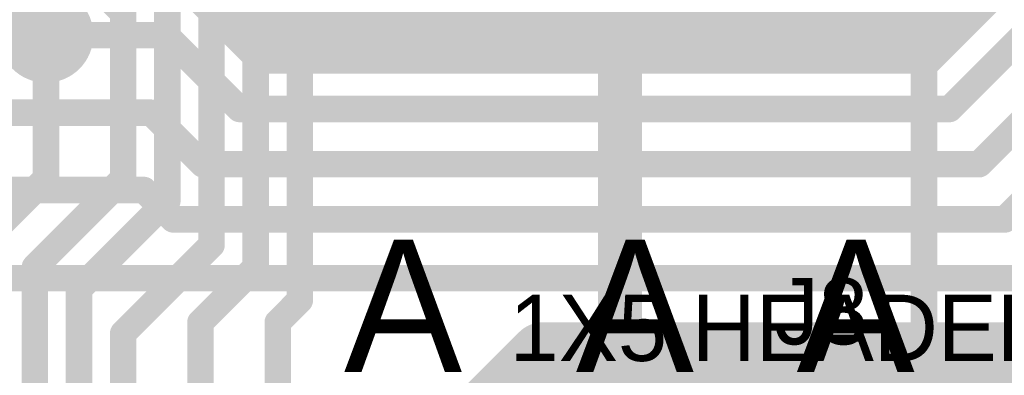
# Model space of a CAD drawing. Extents: x 7.17 to 14.1, y 4 to 11.75.
# Tile 46 of 189: x 7.63 to 8.07, y 7.76 to 7.92. Entities that reach past the tile are written whole.
import ezdxf

# ---------------------------------------------------------------- set-up
doc = ezdxf.new("R2010")
doc.units = 0
for name, color, linetype in [('BOTTOMLAYER', 5, 'CONTINUOUS'), ('BOTTOMSOLDER', 6, 'CONTINUOUS'), ('MECHANICAL1', 6, 'CONTINUOUS'), ('MECHANICAL5', 56, 'CONTINUOUS'), ('TOPLAYER', 1, 'CONTINUOUS'), ('TOPOVERLAY', 2, 'CONTINUOUS'), ('TOPSOLDER', 216, 'CONTINUOUS')]:
    doc.layers.add(name, color=color, linetype=linetype)

msp = doc.modelspace()

# ---------------------------------------------------------------- linework, layer by layer
at = {"layer": 'BOTTOMLAYER'}
for points, const_width in [([(7.409191, 8.232024), (7.739619, 7.901596)], 0.008), ([(7.712673, 7.924812), (7.977765, 8.189904)], 0.008), ([(7.716208, 7.921276), (7.984836, 8.189904)], 0.008), ([(7.719744, 7.91774), (7.991907, 8.189904)], 0.008), ([(7.723279, 7.914205), (7.998978, 8.189904)], 0.008), ([(7.726815, 7.910669), (8.006049, 8.189904)], 0.008), ([(7.73035, 7.907134), (8.01312, 8.189904)], 0.008), ([(7.733886, 7.903598), (8.020192, 8.189904)], 0.008), ([(7.738955, 7.901596), (8.027263, 8.189904)], 0.008), ([(7.746026, 7.901596), (8.034334, 8.189904)], 0.008), ([(7.753097, 7.901596), (8.041405, 8.189904)], 0.008), ([(7.760168, 7.901596), (8.048476, 8.189904)], 0.008), ([(7.767239, 7.901596), (8.055547, 8.189904)], 0.008), ([(7.77431, 7.901596), (8.062618, 8.189904)], 0.008), ([(7.781381, 7.901596), (8.069689, 8.189904)], 0.008), ([(7.788452, 7.901596), (8.07676, 8.189904)], 0.008), ([(7.795523, 7.901596), (8.083832, 8.189904)], 0.008), ([(7.802595, 7.901596), (8.090903, 8.189904)], 0.008), ([(7.809666, 7.901596), (8.097974, 8.189904)], 0.008), ([(7.816737, 7.901596), (8.105045, 8.189904)], 0.008), ([(7.823808, 7.901596), (8.112116, 8.189904)], 0.008), ([(7.830879, 7.901596), (8.119187, 8.189904)], 0.008), ([(7.83795, 7.901596), (8.126258, 8.189904)], 0.008), ([(7.845021, 7.901596), (8.133329, 8.189904)], 0.008), ([(7.852092, 7.901596), (8.1404, 8.189904)], 0.008), ([(7.859163, 7.901596), (8.147471, 8.189904)], 0.008), ([(7.866235, 7.901596), (8.154542, 8.189904)], 0.008), ([(7.873306, 7.901596), (8.161614, 8.189904)], 0.008), ([(7.880377, 7.901596), (8.168685, 8.189904)], 0.008), ([(7.887448, 7.901596), (8.175756, 8.189904)], 0.008), ([(7.894519, 7.901596), (8.182827, 8.189904)], 0.008), ([(7.90159, 7.901596), (8.189898, 8.189904)], 0.008), ([(7.908661, 7.901596), (8.196969, 8.189904)], 0.008), ([(7.915732, 7.901596), (8.20404, 8.189904)], 0.008), ([(7.922803, 7.901596), (8.211111, 8.189904)], 0.008), ([(7.929874, 7.901596), (8.218182, 8.189904)], 0.008), ([(7.936946, 7.901596), (8.225254, 8.189904)], 0.008), ([(7.944017, 7.901596), (8.232325, 8.189904)], 0.008), ([(7.951088, 7.901596), (8.239396, 8.189904)], 0.008), ([(7.958159, 7.901596), (8.246467, 8.189904)], 0.008), ([(7.96523, 7.901596), (8.253538, 8.189904)], 0.008), ([(7.972301, 7.901596), (8.260609, 8.189904)], 0.008), ([(7.979372, 7.901596), (8.26768, 8.189904)], 0.008), ([(7.986443, 7.901596), (8.274751, 8.189904)], 0.008), ([(7.993514, 7.901596), (8.281822, 8.189904)], 0.008), ([(8.000585, 7.901596), (8.288893, 8.189904)], 0.008), ([(8.007656, 7.901596), (8.295965, 8.189904)], 0.008), ([(8.014728, 7.901596), (8.303036, 8.189904)], 0.008), ([(8.021799, 7.901596), (8.310107, 8.189904)], 0.008), ([(8.02887, 7.901596), (8.317178, 8.189904)], 0.008), ([(8.035941, 7.901596), (8.324249, 8.189904)], 0.008), ([(7.523866, 8.166846), (7.789117, 7.901596)], 0.008), ([(7.52788, 8.169904), (7.796188, 7.901596)], 0.008), ([(7.534951, 8.169904), (7.803259, 7.901596)], 0.008), ([(7.542022, 8.169904), (7.81033, 7.901596)], 0.008), ([(7.549093, 8.169904), (7.817401, 7.901596)], 0.008), ([(7.556164, 8.169904), (7.824472, 7.901596)], 0.008), ([(7.563235, 8.169904), (7.831543, 7.901596)], 0.008), ([(7.570306, 8.169904), (7.838614, 7.901596)], 0.008), ([(7.577377, 8.169904), (7.845686, 7.901596)], 0.008), ([(7.584449, 8.169904), (7.852757, 7.901596)], 0.008), ([(7.59152, 8.169904), (7.859828, 7.901596)], 0.008), ([(7.598591, 8.169904), (7.866899, 7.901596)], 0.008), ([(7.605662, 8.169904), (7.87397, 7.901596)], 0.008), ([(7.612733, 8.169904), (7.881041, 7.901596)], 0.008), ([(7.619804, 8.169904), (7.888112, 7.901596)], 0.008), ([(7.626875, 8.169904), (7.895183, 7.901596)], 0.008), ([(7.633946, 8.169904), (7.902254, 7.901596)], 0.008), ([(7.641017, 8.169904), (7.909325, 7.901596)], 0.008), ([(7.648089, 8.169904), (7.916397, 7.901596)], 0.008), ([(7.65516, 8.169904), (7.923468, 7.901596)], 0.008), ([(7.662231, 8.169904), (7.930539, 7.901596)], 0.008), ([(7.669302, 8.169904), (7.93761, 7.901596)], 0.008), ([(7.676373, 8.169904), (7.944681, 7.901596)], 0.008), ([(7.683444, 8.169904), (7.951752, 7.901596)], 0.008), ([(7.690515, 8.169904), (7.958823, 7.901596)], 0.008), ([(7.697586, 8.169904), (7.965894, 7.901596)], 0.008), ([(7.704657, 8.169904), (7.972965, 7.901596)], 0.008), ([(7.711728, 8.169904), (7.980036, 7.901596)], 0.008), ([(7.7188, 8.169904), (7.987107, 7.901596)], 0.008), ([(7.725871, 8.169904), (7.994179, 7.901596)], 0.008), ([(7.732942, 8.169904), (8.00125, 7.901596)], 0.008), ([(7.740013, 8.169904), (8.008321, 7.901596)], 0.008), ([(7.747084, 8.169904), (8.015392, 7.901596)], 0.008), ([(7.754155, 8.169904), (8.022463, 7.901596)], 0.008), ([(7.761226, 8.169904), (8.029534, 7.901596)], 0.008), ([(7.768297, 8.169904), (8.036605, 7.901596)], 0.008), ([(7.775368, 8.169904), (8.042296, 7.902976)], 0.008), ([(7.782439, 8.169904), (8.045832, 7.906512)], 0.008), ([(7.78951, 8.169904), (8.049367, 7.910047)], 0.008), ([(7.796582, 8.169904), (8.052903, 7.913583)], 0.008), ([(7.803653, 8.169904), (8.056438, 7.917118)], 0.008), ([(7.810724, 8.169904), (8.059974, 7.920654)], 0.008), ([(7.817795, 8.169904), (8.063509, 7.92419)], 0.008), ([(7.483803, 8.164484), (7.74669, 7.901596)], 0.008), ([(7.51992, 8.163722), (7.782046, 7.901596)], 0.008), ([(7.49637, 8.158988), (7.753761, 7.901596)], 0.008), ([(7.503985, 8.158444), (7.760832, 7.901596)], 0.008), ([(7.510133, 8.159367), (7.767903, 7.901596)], 0.008), ([(7.515373, 8.161197), (7.774974, 7.901596)], 0.008), ([(7.708374, 7.92911), (7.735888, 7.901596)], 0.008), ([(8.040916, 7.901596), (8.06843, 7.92911)], 0.008), ([(7.639904, 7.915), (7.6942, 7.915)], 0.012), ([(7.6942, 7.915), (7.727604, 7.881596)], 0.012), ([(8.0492, 7.881596), (8.082604, 7.915)], 0.012), ([(7.735888, 7.901596), (8.040916, 7.901596)], 0.008), ([(7.572405, 7.879904), (7.687604, 7.879904)], 0.012), ([(7.687604, 7.879904), (7.710912, 7.856596)], 0.012), ([(7.727604, 7.881596), (8.0492, 7.881596)], 0.012), ([(8.062604, 7.856596), (8.085912, 7.879904)], 0.012), ([(7.710912, 7.856596), (8.062604, 7.856596)], 0.012), ([(7.537405, 7.844904), (7.684296, 7.844904)], 0.012), ([(7.684296, 7.844904), (7.697604, 7.831596)], 0.012), ([(8.074296, 7.831596), (8.087604, 7.844904)], 0.012), ([(7.697604, 7.831596), (8.074296, 7.831596)], 0.012), ([(7.504904, 7.805), (8.344904, 7.805)], 0.012), ([(7.799904, 7.705), (7.864904, 7.77)], 0.03), ([(7.864904, 7.77), (8.304904, 7.77)], 0.03)]:
    msp.add_lwpolyline(points, dxfattribs=dict(at, const_width=const_width))
at = {"layer": 'BOTTOMLAYER', "const_width": 0.008}
msp.add_lwpolyline([(7.612257, 7.899904, -0.910102), (7.66424, 7.935)], format="xyb", dxfattribs=at)
at = {"layer": 'BOTTOMLAYER'}
for points, const_width in [([(7.710673, 7.924812, 1), (7.714673, 7.924812, 1)], 0.004), ([(7.714208, 7.921276, 1), (7.718208, 7.921276, 1)], 0.004), ([(8.061509, 7.92419, 1), (8.065509, 7.92419, 1)], 0.004), ([(7.636904, 7.915, 1), (7.642904, 7.915, 1)], 0.006), ([(7.6912, 7.915, 1), (7.6972, 7.915, 1)], 0.006), ([(7.6912, 7.915, 1), (7.6972, 7.915, 1)], 0.006), ([(7.717744, 7.91774, 1), (7.721744, 7.91774, 1)], 0.004), ([(8.054438, 7.917118, 1), (8.058438, 7.917118, 1)], 0.004), ([(8.057974, 7.920654, 1), (8.061974, 7.920654, 1)], 0.004), ([(7.721279, 7.914205, 1), (7.725279, 7.914205, 1)], 0.004), ([(8.050903, 7.913583, 1), (8.054903, 7.913583, 1)], 0.004), ([(7.724815, 7.910669, 1), (7.728815, 7.910669, 1)], 0.004), ([(8.047367, 7.910047, 1), (8.051367, 7.910047, 1)], 0.004), ([(7.72835, 7.907134, 1), (7.73235, 7.907134, 1)], 0.004), ([(7.731886, 7.903598, 1), (7.735886, 7.903598, 1)], 0.004), ([(8.043832, 7.906512, 1), (8.047832, 7.906512, 1)], 0.004), ([(7.733888, 7.901596, 1), (7.737888, 7.901596, 1)], 0.004), ([(7.733888, 7.901596, 1), (7.737888, 7.901596, 1)], 0.004), ([(7.736955, 7.901596, 1), (7.740955, 7.901596, 1)], 0.004), ([(7.737619, 7.901596, 1), (7.741619, 7.901596, 1)], 0.004), ([(7.744026, 7.901596, 1), (7.748026, 7.901596, 1)], 0.004), ([(7.74469, 7.901596, 1), (7.74869, 7.901596, 1)], 0.004), ([(7.751097, 7.901596, 1), (7.755097, 7.901596, 1)], 0.004), ([(7.751761, 7.901596, 1), (7.755761, 7.901596, 1)], 0.004), ([(7.758168, 7.901596, 1), (7.762168, 7.901596, 1)], 0.004), ([(7.758832, 7.901596, 1), (7.762832, 7.901596, 1)], 0.004), ([(7.765239, 7.901596, 1), (7.769239, 7.901596, 1)], 0.004), ([(7.765903, 7.901596, 1), (7.769903, 7.901596, 1)], 0.004), ([(7.77231, 7.901596, 1), (7.77631, 7.901596, 1)], 0.004), ([(7.772975, 7.901596, 1), (7.776974, 7.901596, 1)], 0.004), ([(7.779381, 7.901596, 1), (7.783381, 7.901596, 1)], 0.004), ([(7.780046, 7.901596, 1), (7.784046, 7.901596, 1)], 0.004), ([(7.786452, 7.901596, 1), (7.790452, 7.901596, 1)], 0.004), ([(7.787117, 7.901596, 1), (7.791117, 7.901596, 1)], 0.004), ([(7.793524, 7.901596, 1), (7.797523, 7.901596, 1)], 0.004), ([(7.794188, 7.901596, 1), (7.798188, 7.901596, 1)], 0.004), ([(7.800595, 7.901596, 1), (7.804595, 7.901596, 1)], 0.004), ([(7.801259, 7.901596, 1), (7.805259, 7.901596, 1)], 0.004), ([(7.807666, 7.901596, 1), (7.811666, 7.901596, 1)], 0.004), ([(7.80833, 7.901596, 1), (7.81233, 7.901596, 1)], 0.004), ([(7.814737, 7.901596, 1), (7.818737, 7.901596, 1)], 0.004), ([(7.815401, 7.901596, 1), (7.819401, 7.901596, 1)], 0.004), ([(7.821808, 7.901596, 1), (7.825808, 7.901596, 1)], 0.004), ([(7.822472, 7.901596, 1), (7.826472, 7.901596, 1)], 0.004), ([(7.828879, 7.901596, 1), (7.832879, 7.901596, 1)], 0.004), ([(7.829543, 7.901596, 1), (7.833543, 7.901596, 1)], 0.004), ([(7.83595, 7.901596, 1), (7.83995, 7.901596, 1)], 0.004), ([(7.836614, 7.901596, 1), (7.840614, 7.901596, 1)], 0.004), ([(7.843021, 7.901596, 1), (7.847021, 7.901596, 1)], 0.004), ([(7.843686, 7.901596, 1), (7.847685, 7.901596, 1)], 0.004), ([(7.850092, 7.901596, 1), (7.854092, 7.901596, 1)], 0.004), ([(7.850757, 7.901596, 1), (7.854757, 7.901596, 1)], 0.004), ([(7.857163, 7.901596, 1), (7.861163, 7.901596, 1)], 0.004), ([(7.857828, 7.901596, 1), (7.861828, 7.901596, 1)], 0.004), ([(7.864235, 7.901596, 1), (7.868234, 7.901596, 1)], 0.004), ([(7.864899, 7.901596, 1), (7.868899, 7.901596, 1)], 0.004), ([(7.871306, 7.901596, 1), (7.875306, 7.901596, 1)], 0.004), ([(7.87197, 7.901596, 1), (7.87597, 7.901596, 1)], 0.004), ([(7.878377, 7.901596, 1), (7.882377, 7.901596, 1)], 0.004), ([(7.879041, 7.901596, 1), (7.883041, 7.901596, 1)], 0.004), ([(7.885448, 7.901596, 1), (7.889448, 7.901596, 1)], 0.004), ([(7.886112, 7.901596, 1), (7.890112, 7.901596, 1)], 0.004), ([(7.892519, 7.901596, 1), (7.896519, 7.901596, 1)], 0.004), ([(7.893183, 7.901596, 1), (7.897183, 7.901596, 1)], 0.004), ([(7.89959, 7.901596, 1), (7.90359, 7.901596, 1)], 0.004), ([(7.900254, 7.901596, 1), (7.904254, 7.901596, 1)], 0.004), ([(7.906661, 7.901596, 1), (7.910661, 7.901596, 1)], 0.004), ([(7.907325, 7.901596, 1), (7.911325, 7.901596, 1)], 0.004), ([(7.913732, 7.901596, 1), (7.917732, 7.901596, 1)], 0.004), ([(7.914396, 7.901596, 1), (7.918397, 7.901596, 1)], 0.004), ([(7.920803, 7.901596, 1), (7.924803, 7.901596, 1)], 0.004), ([(7.921468, 7.901596, 1), (7.925468, 7.901596, 1)], 0.004), ([(7.927874, 7.901596, 1), (7.931874, 7.901596, 1)], 0.004), ([(7.928539, 7.901596, 1), (7.932539, 7.901596, 1)], 0.004), ([(7.934946, 7.901596, 1), (7.938945, 7.901596, 1)], 0.004), ([(7.93561, 7.901596, 1), (7.93961, 7.901596, 1)], 0.004), ([(7.942017, 7.901596, 1), (7.946017, 7.901596, 1)], 0.004), ([(7.942681, 7.901596, 1), (7.946681, 7.901596, 1)], 0.004), ([(7.949088, 7.901596, 1), (7.953088, 7.901596, 1)], 0.004), ([(7.949752, 7.901596, 1), (7.953752, 7.901596, 1)], 0.004), ([(7.956159, 7.901596, 1), (7.960159, 7.901596, 1)], 0.004), ([(7.956823, 7.901596, 1), (7.960823, 7.901596, 1)], 0.004), ([(7.96323, 7.901596, 1), (7.96723, 7.901596, 1)], 0.004), ([(7.963894, 7.901596, 1), (7.967894, 7.901596, 1)], 0.004), ([(7.970301, 7.901596, 1), (7.974301, 7.901596, 1)], 0.004), ([(7.970965, 7.901596, 1), (7.974965, 7.901596, 1)], 0.004), ([(7.977372, 7.901596, 1), (7.981372, 7.901596, 1)], 0.004), ([(7.978036, 7.901596, 1), (7.982036, 7.901596, 1)], 0.004), ([(7.984443, 7.901596, 1), (7.988443, 7.901596, 1)], 0.004), ([(7.985107, 7.901596, 1), (7.989108, 7.901596, 1)], 0.004), ([(7.991514, 7.901596, 1), (7.995514, 7.901596, 1)], 0.004), ([(7.992179, 7.901596, 1), (7.996179, 7.901596, 1)], 0.004), ([(7.998585, 7.901596, 1), (8.002585, 7.901596, 1)], 0.004), ([(7.99925, 7.901596, 1), (8.00325, 7.901596, 1)], 0.004), ([(8.005657, 7.901596, 1), (8.009657, 7.901596, 1)], 0.004), ([(8.006321, 7.901596, 1), (8.010321, 7.901596, 1)], 0.004), ([(8.012728, 7.901596, 1), (8.016728, 7.901596, 1)], 0.004), ([(8.013392, 7.901596, 1), (8.017392, 7.901596, 1)], 0.004), ([(8.019799, 7.901596, 1), (8.023799, 7.901596, 1)], 0.004), ([(8.020463, 7.901596, 1), (8.024463, 7.901596, 1)], 0.004), ([(8.02687, 7.901596, 1), (8.03087, 7.901596, 1)], 0.004), ([(8.027534, 7.901596, 1), (8.031534, 7.901596, 1)], 0.004), ([(8.033941, 7.901596, 1), (8.037941, 7.901596, 1)], 0.004), ([(8.034605, 7.901596, 1), (8.038605, 7.901596, 1)], 0.004), ([(8.038916, 7.901596, 1), (8.042916, 7.901596, 1)], 0.004), ([(8.038916, 7.901596, 1), (8.042916, 7.901596, 1)], 0.004), ([(8.040296, 7.902976, 1), (8.044296, 7.902976, 1)], 0.004), ([(7.684604, 7.879904, 1), (7.690604, 7.879904, 1)], 0.006), ([(7.684604, 7.879904, 1), (7.690604, 7.879904, 1)], 0.006), ([(7.724604, 7.881596, 1), (7.730604, 7.881596, 1)], 0.006), ([(7.724604, 7.881596, 1), (7.730604, 7.881596, 1)], 0.006), ([(8.0462, 7.881596, 1), (8.0522, 7.881596, 1)], 0.006), ([(8.0462, 7.881596, 1), (8.0522, 7.881596, 1)], 0.006), ([(7.707912, 7.856596, 1), (7.713912, 7.856596, 1)], 0.006), ([(7.707912, 7.856596, 1), (7.713912, 7.856596, 1)], 0.006), ([(8.059604, 7.856596, 1), (8.065604, 7.856596, 1)], 0.006), ([(8.059604, 7.856596, 1), (8.065604, 7.856596, 1)], 0.006), ([(7.681296, 7.844904, 1), (7.687296, 7.844904, 1)], 0.006), ([(7.681296, 7.844904, 1), (7.687296, 7.844904, 1)], 0.006), ([(7.694604, 7.831596, 1), (7.700604, 7.831596, 1)], 0.006), ([(7.694604, 7.831596, 1), (7.700604, 7.831596, 1)], 0.006), ([(8.071296, 7.831596, 1), (8.077296, 7.831596, 1)], 0.006), ([(8.071296, 7.831596, 1), (8.077296, 7.831596, 1)], 0.006), ([(7.857404, 7.77, 1), (7.872404, 7.77, 1)], 0.015), ([(7.857404, 7.77, 1), (7.872404, 7.77, 1)], 0.015)]:
    msp.add_lwpolyline(points, format="xyb", close=True, dxfattribs=dict(at, const_width=const_width))
at = {"layer": 'BOTTOMSOLDER', "const_width": 0.0215}
for points in [[(7.889154, 7.9323, 1), (7.910654, 7.9323, 1)], [(7.629154, 7.915, 1), (7.650654, 7.915, 1)]]:
    msp.add_lwpolyline(points, format="xyb", close=True, dxfattribs=at)
at = {"layer": 'TOPLAYER'}
for points, const_width in [([(7.754904, 7.795), (7.754904, 8.265)], 0.012), ([(7.734904, 7.81), (7.734904, 8.256716)], 0.012), ([(7.579904, 8.02), (7.674904, 7.925)], 0.012), ([(7.714904, 7.82), (7.714904, 7.975)], 0.012), ([(7.977604, 7.971596), (8.037604, 7.911596)], 0.012), ([(7.694904, 7.84), (7.694904, 7.95)], 0.012), ([(7.899904, 7.705), (7.899904, 7.9323)], 0.02), ([(7.674904, 7.85), (7.674904, 7.925)], 0.012), ([(7.639904, 7.85), (7.639904, 7.915)], 0.012), ([(8.037604, 7.7427), (8.037604, 7.911596)], 0.012), ([(7.614904, 7.825), (7.639904, 7.85)], 0.012), ([(7.634904, 7.81), (7.674904, 7.85)], 0.012), ([(7.654904, 7.8), (7.694904, 7.84)], 0.012), ([(7.674904, 7.78), (7.714904, 7.82)], 0.012), ([(7.634904, 7.31), (7.634904, 7.81)], 0.012), ([(7.709904, 7.785), (7.734904, 7.81)], 0.012), ([(7.654904, 7.385), (7.654904, 7.8)], 0.012), ([(7.744904, 7.785), (7.754904, 7.795)], 0.012), ([(7.709904, 7.5), (7.709904, 7.785)], 0.012), ([(7.744904, 7.634708), (7.744904, 7.785)], 0.012), ([(7.674904, 7.495), (7.674904, 7.78)], 0.012)]:
    msp.add_lwpolyline(points, dxfattribs=dict(at, const_width=const_width))
at = {"layer": 'TOPLAYER', "const_width": 0.006}
for points in [[(7.671904, 7.925, 1), (7.677904, 7.925, 1)], [(7.671904, 7.925, 1), (7.677904, 7.925, 1)], [(7.636904, 7.915, 1), (7.642904, 7.915, 1)], [(8.034604, 7.911596, 1), (8.040604, 7.911596, 1)], [(8.034604, 7.911596, 1), (8.040604, 7.911596, 1)], [(7.636904, 7.85, 1), (7.642904, 7.85, 1)], [(7.636904, 7.85, 1), (7.642904, 7.85, 1)], [(7.671904, 7.85, 1), (7.677904, 7.85, 1)], [(7.671904, 7.85, 1), (7.677904, 7.85, 1)], [(7.691904, 7.84, 1), (7.697904, 7.84, 1)], [(7.691904, 7.84, 1), (7.697904, 7.84, 1)], [(7.711904, 7.82, 1), (7.717904, 7.82, 1)], [(7.711904, 7.82, 1), (7.717904, 7.82, 1)], [(7.631904, 7.81, 1), (7.637904, 7.81, 1)], [(7.631904, 7.81, 1), (7.637904, 7.81, 1)], [(7.731904, 7.81, 1), (7.737904, 7.81, 1)], [(7.731904, 7.81, 1), (7.737904, 7.81, 1)], [(7.651904, 7.8, 1), (7.657904, 7.8, 1)], [(7.651904, 7.8, 1), (7.657904, 7.8, 1)], [(7.751904, 7.795, 1), (7.757904, 7.795, 1)], [(7.751904, 7.795, 1), (7.757904, 7.795, 1)], [(7.706904, 7.785, 1), (7.712904, 7.785, 1)], [(7.706904, 7.785, 1), (7.712904, 7.785, 1)], [(7.741904, 7.785, 1), (7.747904, 7.785, 1)], [(7.741904, 7.785, 1), (7.747904, 7.785, 1)], [(7.671904, 7.78, 1), (7.677904, 7.78, 1)], [(7.671904, 7.78, 1), (7.677904, 7.78, 1)]]:
    msp.add_lwpolyline(points, format="xyb", close=True, dxfattribs=at)
at = {"layer": 'TOPSOLDER', "const_width": 0.0215}
for points in [[(7.889154, 7.9323, 1), (7.910654, 7.9323, 1)], [(7.629154, 7.915, 1), (7.650654, 7.915, 1)]]:
    msp.add_lwpolyline(points, format="xyb", close=True, dxfattribs=at)

# ---------------------------------------------------------------- texts
at = {"layer": 'MECHANICAL1'}
msp.add_text('1X5 HEADER', height=0.03, dxfattribs=at).set_placement((7.849904, 7.7675))
at = {"layer": 'MECHANICAL5'}
for p in [(7.774904, 7.7625), (7.879904, 7.7625), (7.979904, 7.7625)]:
    msp.add_text('A', height=0.06, dxfattribs=at).set_placement(p)
at = {"layer": 'TOPOVERLAY'}
msp.add_text('J8', height=0.03, dxfattribs=at).set_placement((7.969904, 7.775))

doc.saveas('drawing.dxf')
